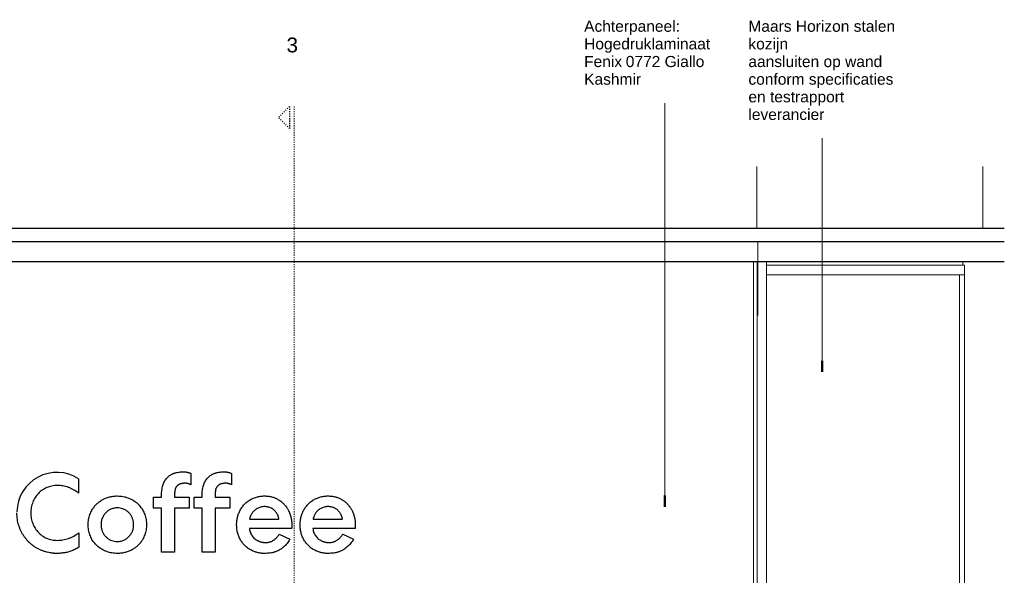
# Model space of a CAD drawing. Header units: millimetres. Extents: x 59308 to 100575, y -9418 to 40126.
# Tile 14 of 17: x 69736 to 72393, y 30339 to 31838. Entities that reach past the tile are written whole.
import ezdxf

# ---------------------------------------------------------------- set-up
doc = ezdxf.new("R2010")
doc.units = ezdxf.units.MM
doc.linetypes.add('Dash 1_8_', pattern=[6.35, 3.175, -3.175])
for name, color, linetype, lineweight in [('A09-C---4', 8, 'Dash 1_8_', 13), ('A09-C---5', 135, 'Dash 1_8_', 25), ('A09-C---6', 8, 'Dash 1_8_', 5), ('A09-NT--1', 50, 'Continuous', 50), ('A09-NT--2', 250, 'Continuous', 13), ('A09-NT--3', 7, 'Continuous', 13), ('A31----', 140, 'Continuous', 5), ('A99-----1', 1, 'Continuous', 25), ('A99-----2', 1, 'Continuous', 13), ('walls', 3, 'Continuous', 5)]:
    doc.layers.add(name, color=color, linetype=linetype, lineweight=lineweight)
doc.styles.add('Arial', font='arial.ttf', dxfattribs={"height": 40})
doc.styles.add('Arial_1', font='arial.ttf', dxfattribs={"height": 30})

# ---------------------------------------------------------------- blocks, each defined once
blk = doc.blocks.new('Rectangular Mullion - 00_maars_horizon_boven_profiel-18347316-Pantry Standard C - Elevation 1')
at = {"layer": 'A31----'}
for p, q in [((39797.452484, 31185), (39797.452484, 31175.5)), ((39801.652484, 31175.5), (39801.652484, 31150))]:
    blk.add_line(p, q, dxfattribs=at)
blk = doc.blocks.new('Rectangular Mullion - 00_maars_horizon-17442531-Pantry Standard C - Elevation 1')
at = {"layer": 'A31----'}
blk.add_line((39801.652484, 30350), (39801.652484, 27985), dxfattribs=at)
blk = doc.blocks.new('Rectangular Mullion - 00_maars_horizon_boven_profiel-18348073-Pantry Standard C - Elevation 1')
at = {"layer": 'A31----'}
for p, q in [((39797.452484, 31185), (39267.652484, 31185)), ((39267.652484, 31150), (39267.652484, 31175.5)), ((39801.652484, 31175.5), (39267.652484, 31175.5)), ((39797.452484, 31175.5), (39797.452484, 31185)), ((39801.652484, 31150), (39801.652484, 31175.5)), ((39267.652484, 31150), (39801.652484, 31150))]:
    blk.add_line(p, q, dxfattribs=at)
blk = doc.blocks.new('Rectangular Mullion - 00_maars_horizon_boven_profiel-18348074-Pantry Standard C - Elevation 1')
at = {"layer": 'A31----'}
for p, q in [((39232.652484, 31185), (39242.152484, 31185)), ((39232.652484, 31185), (39232.652484, 27950)), ((39242.152484, 31185), (39267.652484, 31185)), ((39242.152484, 31185), (39242.152484, 27950)), ((39267.652484, 27950), (39267.652484, 31185))]:
    blk.add_line(p, q, dxfattribs=at)
blk = doc.blocks.new('Rectangular Mullion - 00_maars_horizon-17442532-Pantry Standard C - Elevation 1')
at = {"layer": 'A31----'}
blk.add_line((39801.652484, 31150), (39801.652484, 30350), dxfattribs=at)
blk = doc.blocks.new('Detail View - Detail - Detail Number-13476530-Pantry Standard C - Elevation 1')
at = {"layer": 'A09-C---5'}
for p, q in [((33560.3, 31604.3), (33530.3, 31574.3)), ((33560.3, 31604.3), (33560.3, 31544.3)), ((33560.3, 31544.3), (33530.3, 31574.3))]:
    blk.add_line(p, q, dxfattribs=at)

msp = doc.modelspace()

# ---------------------------------------------------------------- linework, layer by layer
at = {"layer": 'A09-C---4'}
msp.add_line((70475.8, 31604.3), (70475.8, 27729.8), dxfattribs=at)
at = {"layer": 'A09-NT--1'}
for p, q in [((71901.4, 30887.6), (71901.4, 30917.6)), ((71476.8, 30524.2), (71476.8, 30554.2))]:
    msp.add_line(p, q, dxfattribs=at)
at = {"layer": 'A09-NT--2'}
for p, q in [((71476.8, 30524.2), (71476.8, 31613.4)), ((71901.4, 30887.6), (71901.4, 31518.2))]:
    msp.add_line(p, q, dxfattribs=at)
at = {"layer": 'A99-----1'}
for p, q in [((72392.6, 31275), (64331.4, 31275)), ((64331.4, 31240), (72392.6, 31240)), ((72392.6, 31185), (64331.4, 31185)), ((70197.6, 30614.1), (70197.6, 30583.3)), ((70307.1, 30614.1), (70307.1, 30583.3)), ((69894.6, 30599.6), (69894.6, 30560.7)), ((70118.5, 30549.5), (70118.5, 30558.2)), ((70153.5, 30558.5), (70153.5, 30549.5)), ((70228, 30549.5), (70228, 30558.2)), ((70263, 30558.5), (70263, 30549.5)), ((70096.5, 30519.9), (70096.5, 30549.5)), ((70096.5, 30549.5), (70118.5, 30549.5)), ((70153.5, 30549.5), (70193.3, 30549.5)), ((70193.3, 30549.5), (70193.3, 30519.9)), ((70206, 30549.5), (70228, 30549.5)), ((70206, 30519.9), (70206, 30549.5)), ((70263, 30549.5), (70302.9, 30549.5)), ((70302.9, 30549.5), (70302.9, 30519.9)), ((70118.5, 30519.9), (70096.5, 30519.9)), ((70118.5, 30401.6), (70118.5, 30519.9)), ((70193.3, 30519.9), (70153.5, 30519.9)), ((70153.5, 30519.9), (70153.5, 30401.6)), ((70228, 30519.9), (70206, 30519.9)), ((70228, 30401.6), (70228, 30519.9)), ((70302.9, 30519.9), (70263, 30519.9)), ((70263, 30519.9), (70263, 30401.6)), ((70356, 30490.4), (70435, 30490.4)), ((70527.3, 30490.4), (70606.4, 30490.4)), ((69895.2, 30453.5), (69895.2, 30414.6)), ((70469.4, 30465), (70355.7, 30465)), ((70435.9, 30449.9), (70464.6, 30436.3)), ((70640.8, 30465), (70527, 30465)), ((70607.3, 30449.9), (70636, 30436.3)), ((70153.5, 30401.6), (70118.5, 30401.6)), ((70263, 30401.6), (70228, 30401.6))]:
    msp.add_line(p, q, dxfattribs=at)
msp.add_ellipse((69836.1, 30508.8), major_axis=(0, 108), ratio=0.999999, start_param=5.710709, end_param=7.840531, dxfattribs=at)
for points, knots in [([(70118.5, 30558.2), (70118.6, 30563.2), (70119.3, 30572.4), (70122.2, 30584.5), (70126.4, 30593), (70130.6, 30599), (70134.1, 30603), (70138, 30606.5), (70142.3, 30609.6), (70146.2, 30611.8), (70149.1, 30613.2), (70150.7, 30613.9), (70152, 30614.4), (70153.3, 30614.8), (70155.1, 30615.4), (70158.6, 30616.3), (70163.8, 30617.2), (70168.9, 30617.8), (70172.1, 30618.1), (70173.8, 30618.2), (70174.9, 30618.3), (70176, 30618.4), (70177.4, 30618.4), (70179.7, 30618.4), (70182.4, 30618.2), (70184.8, 30617.7), (70186.4, 30617.4), (70187.4, 30617.2), (70188.1, 30617.1), (70188.8, 30616.9), (70189.7, 30616.8), (70191.2, 30616.4), (70193.3, 30615.8), (70195.6, 30615), (70196.9, 30614.4), (70197.6, 30614.1)], [0, 0, 0, 0, 0.083333, 0.166667, 0.25, 0.291667, 0.333333, 0.375, 0.416667, 0.458333, 0.479167, 0.489583, 0.5, 0.510417, 0.520833, 0.541667, 0.583333, 0.625, 0.645833, 0.65625, 0.666667, 0.677083, 0.6875, 0.708333, 0.75, 0.791667, 0.8125, 0.822917, 0.833333, 0.84375, 0.854167, 0.875, 0.916667, 0.958333, 1, 1, 1, 1]), ([(70228, 30558.2), (70228.1, 30563.2), (70228.8, 30572.4), (70231.8, 30584.5), (70235.9, 30593), (70240.2, 30599), (70243.7, 30603), (70247.5, 30606.5), (70251.9, 30609.6), (70255.7, 30611.8), (70258.6, 30613.2), (70260.3, 30613.9), (70261.5, 30614.4), (70262.8, 30614.8), (70264.7, 30615.4), (70268.1, 30616.3), (70273.3, 30617.2), (70278.4, 30617.8), (70281.6, 30618.1), (70283.3, 30618.2), (70284.5, 30618.3), (70285.6, 30618.4), (70286.9, 30618.4), (70289.2, 30618.4), (70291.9, 30618.2), (70294.3, 30617.7), (70295.9, 30617.4), (70296.9, 30617.2), (70297.6, 30617.1), (70298.3, 30616.9), (70299.2, 30616.8), (70300.7, 30616.4), (70302.8, 30615.8), (70305.1, 30615), (70306.4, 30614.4), (70307.1, 30614.1)], [0, 0, 0, 0, 0.083333, 0.166667, 0.25, 0.291667, 0.333333, 0.375, 0.416667, 0.458333, 0.479167, 0.489583, 0.5, 0.510417, 0.520833, 0.541667, 0.583333, 0.625, 0.645833, 0.65625, 0.666667, 0.677083, 0.6875, 0.708333, 0.75, 0.791667, 0.8125, 0.822917, 0.833333, 0.84375, 0.854167, 0.875, 0.916667, 0.958333, 1, 1, 1, 1]), ([(70197.6, 30583.3), (70196.8, 30583.7), (70195.7, 30584.3), (70194, 30585), (70192.7, 30585.4), (70191.3, 30585.9), (70190.1, 30586.2), (70189.1, 30586.5), (70188.4, 30586.7), (70187.7, 30586.8), (70187.3, 30586.9), (70187, 30586.9), (70186.8, 30587), (70186.6, 30587), (70186.4, 30587.1), (70186, 30587.1), (70185.4, 30587.3), (70184.7, 30587.4), (70183.9, 30587.5), (70183.2, 30587.6), (70182.3, 30587.7), (70181.4, 30587.6), (70180.8, 30587.6), (70180.4, 30587.5), (70180, 30587.5), (70179.4, 30587.4), (70178.4, 30587.3), (70176.5, 30587.1), (70173.5, 30586.7), (70170.3, 30586), (70168.3, 30585.4), (70167.4, 30585), (70166.9, 30584.7), (70166.5, 30584.6), (70166.2, 30584.4), (70165.7, 30584.1), (70164.8, 30583.6), (70163.7, 30582.9), (70162.3, 30582), (70160.6, 30580.5), (70159.1, 30578.9), (70157.7, 30577), (70156.8, 30575.5), (70156.1, 30573.8), (70155.2, 30571.4), (70154, 30566.7), (70153.5, 30562), (70153.5, 30558.5)], [0, 0, 0, 0, 0.083333, 0.125, 0.166667, 0.208333, 0.25, 0.270833, 0.291667, 0.3125, 0.322917, 0.328125, 0.333333, 0.338542, 0.34375, 0.354167, 0.375, 0.395833, 0.416667, 0.4375, 0.458333, 0.479167, 0.489583, 0.494792, 0.5, 0.510417, 0.520833, 0.541667, 0.583333, 0.625, 0.645833, 0.65625, 0.661458, 0.666667, 0.671875, 0.677083, 0.6875, 0.708333, 0.729167, 0.75, 0.791667, 0.8125, 0.833333, 0.854167, 0.875, 0.916667, 1, 1, 1, 1]), ([(70307.1, 30583.3), (70306.3, 30583.7), (70305.2, 30584.3), (70303.5, 30585), (70302.2, 30585.4), (70300.8, 30585.9), (70299.6, 30586.2), (70298.7, 30586.5), (70297.9, 30586.7), (70297.3, 30586.8), (70296.8, 30586.9), (70296.6, 30586.9), (70296.4, 30587), (70296.2, 30587), (70295.9, 30587.1), (70295.5, 30587.1), (70294.9, 30587.3), (70294.2, 30587.4), (70293.5, 30587.5), (70292.7, 30587.6), (70291.8, 30587.7), (70291, 30587.6), (70290.3, 30587.6), (70289.9, 30587.5), (70289.5, 30587.5), (70288.9, 30587.4), (70288, 30587.3), (70286.1, 30587.1), (70283, 30586.7), (70279.9, 30586), (70277.9, 30585.4), (70276.9, 30585), (70276.4, 30584.7), (70276, 30584.6), (70275.7, 30584.4), (70275.2, 30584.1), (70274.4, 30583.6), (70273.2, 30582.9), (70271.8, 30582), (70270.1, 30580.5), (70268.6, 30578.9), (70267.2, 30577), (70266.4, 30575.5), (70265.6, 30573.8), (70264.7, 30571.4), (70263.5, 30566.7), (70263.1, 30562), (70263, 30558.5)], [0, 0, 0, 0, 0.083333, 0.125, 0.166667, 0.208333, 0.25, 0.270833, 0.291667, 0.3125, 0.322917, 0.328125, 0.333333, 0.338542, 0.34375, 0.354167, 0.375, 0.395833, 0.416667, 0.4375, 0.458333, 0.479167, 0.489583, 0.494792, 0.5, 0.510417, 0.520833, 0.541667, 0.583333, 0.625, 0.645833, 0.65625, 0.661458, 0.666667, 0.671875, 0.677083, 0.6875, 0.708333, 0.729167, 0.75, 0.791667, 0.8125, 0.833333, 0.854167, 0.875, 0.916667, 1, 1, 1, 1]), ([(69894.6, 30560.7), (69890.2, 30564.2), (69883.3, 30568.7), (69874, 30573.5), (69866.9, 30576.5), (69859.6, 30578.7), (69852.1, 30580.4), (69844.6, 30581.3), (69837.3, 30581.6), (69830, 30581.2), (69822.6, 30580), (69815.4, 30578.2), (69808.7, 30575.9), (69802.5, 30572.8), (69796.5, 30569.1), (69790.9, 30564.8), (69785.9, 30560.1), (69781.4, 30554.9), (69777.3, 30549.2), (69773.7, 30543), (69770.8, 30536.6), (69768.5, 30529.7), (69766.8, 30522.2), (69765.9, 30515.9), (69765.6, 30510.9), (69765.5, 30507.2), (69765.6, 30503.6), (69765.9, 30498.7), (69766.8, 30492.5), (69768.5, 30485.2), (69770.8, 30478.4), (69773.7, 30472), (69777.3, 30465.8), (69781.4, 30460), (69785.9, 30454.8), (69790.9, 30450.1), (69796.5, 30445.8), (69802.5, 30442), (69808.7, 30438.9), (69815.4, 30436.6), (69822.6, 30434.8), (69830, 30433.6), (69837.3, 30433.2), (69844.6, 30433.5), (69852.1, 30434.5), (69859.6, 30436.1), (69866.9, 30438.4), (69874.1, 30441.2), (69883.6, 30445.8), (69890.6, 30450.2), (69895.2, 30453.5)], [0, 0, 0, 0, 0.041667, 0.0625, 0.083333, 0.104167, 0.125, 0.145833, 0.166667, 0.1875, 0.208333, 0.229167, 0.25, 0.270833, 0.291667, 0.3125, 0.333333, 0.354167, 0.375, 0.395833, 0.416667, 0.4375, 0.458333, 0.479167, 0.489583, 0.5, 0.510417, 0.520833, 0.541667, 0.5625, 0.583333, 0.604167, 0.625, 0.645833, 0.666667, 0.6875, 0.708333, 0.729167, 0.75, 0.770833, 0.791667, 0.8125, 0.833333, 0.854167, 0.875, 0.895833, 0.916667, 0.9375, 0.958333, 1, 1, 1, 1]), ([(69999, 30398), (69993.9, 30398.1), (69986.6, 30398.8), (69977.4, 30400.7), (69970.9, 30402.7), (69964.5, 30405.3), (69958.4, 30408.4), (69952.7, 30412), (69947.4, 30416), (69942.6, 30420.4), (69938.1, 30425.3), (69934, 30430.5), (69930.5, 30436), (69927.5, 30441.9), (69924.9, 30448.2), (69922.8, 30454.8), (69921.3, 30461.5), (69920.5, 30468.4), (69920.2, 30475.6), (69920.5, 30482.8), (69921.3, 30489.7), (69922.8, 30496.3), (69924.9, 30502.9), (69927.5, 30509.2), (69931, 30516.1), (69935.9, 30523.4), (69942.5, 30530.8), (69949.9, 30537.2), (69958.4, 30542.8), (69967.6, 30547.4), (69977.4, 30550.5), (69987.8, 30552.5), (69995.2, 30553.1), (69999, 30553.1)], [0, 0, 0, 0, 0.055556, 0.083333, 0.111111, 0.138889, 0.166667, 0.194444, 0.222222, 0.25, 0.277778, 0.305556, 0.333333, 0.361111, 0.388889, 0.416667, 0.444444, 0.472222, 0.5, 0.527778, 0.555556, 0.583333, 0.611111, 0.638889, 0.666667, 0.708333, 0.75, 0.791667, 0.833333, 0.875, 0.916667, 0.958333, 1, 1, 1, 1]), ([(69999, 30553.1), (70004.1, 30553), (70011.4, 30552.4), (70020.6, 30550.4), (70027.2, 30548.4), (70033.5, 30545.9), (70039.6, 30542.7), (70045.4, 30539.1), (70050.6, 30535.1), (70055.5, 30530.7), (70060, 30525.9), (70064, 30520.7), (70067.5, 30515.1), (70070.6, 30509.2), (70073.2, 30502.9), (70075.2, 30496.3), (70076.7, 30489.7), (70077.6, 30482.8), (70077.9, 30475.6), (70077.6, 30468.4), (70076.7, 30461.5), (70075.2, 30454.8), (70073.2, 30448.2), (70070.6, 30441.9), (70067, 30435), (70062.2, 30427.8), (70055.6, 30420.3), (70048.2, 30413.9), (70039.7, 30408.3), (70030.4, 30403.8), (70020.7, 30400.6), (70010.2, 30398.6), (70002.8, 30398.1), (69999, 30398)], [0, 0, 0, 0, 0.055556, 0.083333, 0.111111, 0.138889, 0.166667, 0.194444, 0.222222, 0.25, 0.277778, 0.305556, 0.333333, 0.361111, 0.388889, 0.416667, 0.444444, 0.472222, 0.5, 0.527778, 0.555556, 0.583333, 0.611111, 0.638889, 0.666667, 0.708333, 0.75, 0.791667, 0.833333, 0.875, 0.916667, 0.958333, 1, 1, 1, 1]), ([(70464.6, 30436.3), (70462.3, 30432.1), (70458.5, 30426.3), (70452.5, 30419.5), (70447.5, 30414.9), (70441.9, 30410.7), (70435.8, 30407), (70430.5, 30404.3), (70426, 30402.5), (70422.7, 30401.4), (70419.2, 30400.4), (70414.2, 30399.4), (70407.7, 30398.6), (70401.3, 30398.2), (70396.5, 30398.1), (70393.1, 30398.1), (70390, 30398.2), (70386, 30398.6), (70381.3, 30399.3), (70376.9, 30400.4), (70373.5, 30401.4), (70370.1, 30402.5), (70365.8, 30404.1), (70359.3, 30407.1), (70351.8, 30411.6), (70343.8, 30418.1), (70336.9, 30425.8), (70332.1, 30433), (70328.8, 30439.3), (70326.6, 30444.1), (70324.8, 30449.3), (70323.3, 30454.7), (70322.2, 30460.3), (70321.4, 30466), (70321, 30471.7), (70320.9, 30477.7), (70321.3, 30483.7), (70322, 30489.4), (70323, 30494.9), (70324.5, 30500.2), (70326.3, 30505.4), (70329.1, 30512), (70333.3, 30519.7), (70339.6, 30528.1), (70346.9, 30535.4), (70353.7, 30540.5), (70359.7, 30544.1), (70364.4, 30546.4), (70369.3, 30548.5), (70374.4, 30550.2), (70379.6, 30551.5), (70385.1, 30552.4), (70390.6, 30553), (70395.9, 30553.2), (70400.9, 30553), (70407.4, 30552.4), (70415.5, 30551), (70424.2, 30548.2), (70432.4, 30544.1), (70439.9, 30539.3), (70446.7, 30533.6), (70452.7, 30527), (70457, 30520.9), (70460.1, 30515.7), (70461.8, 30512.2), (70463, 30509.4), (70464.2, 30506.5), (70466.1, 30501), (70467.5, 30495.2), (70468.4, 30491.2), (70468.6, 30489.8), (70469, 30487.8), (70469.4, 30484.7), (70469.6, 30480.8), (70469.7, 30477.3), (70469.7, 30474.9), (70469.7, 30473.5), (70469.7, 30472.6), (70469.7, 30471.1), (70469.7, 30469.2), (70469.7, 30466.8), (70469.5, 30465.6), (70469.4, 30465)], [0, 0, 0, 0, 0.02381, 0.035714, 0.047619, 0.059524, 0.071429, 0.083333, 0.089286, 0.095238, 0.10119, 0.107143, 0.119048, 0.130952, 0.136905, 0.142857, 0.14881, 0.154762, 0.166667, 0.178571, 0.184524, 0.190476, 0.202381, 0.214286, 0.238095, 0.261905, 0.285714, 0.309524, 0.321429, 0.333333, 0.345238, 0.357143, 0.369048, 0.380952, 0.392857, 0.404762, 0.416667, 0.428571, 0.440476, 0.452381, 0.464286, 0.47619, 0.5, 0.52381, 0.547619, 0.571429, 0.583333, 0.595238, 0.607143, 0.619048, 0.630952, 0.642857, 0.654762, 0.666667, 0.677083, 0.6875, 0.708333, 0.729167, 0.75, 0.770833, 0.791667, 0.8125, 0.833333, 0.84375, 0.854167, 0.859375, 0.864583, 0.875, 0.895833, 0.901042, 0.903646, 0.90625, 0.916667, 0.927083, 0.9375, 0.947917, 0.950521, 0.953125, 0.958333, 0.96875, 0.979167, 1, 1, 1, 1]), ([(70636, 30436.3), (70633.7, 30432.1), (70629.9, 30426.3), (70623.8, 30419.5), (70618.8, 30414.9), (70613.3, 30410.7), (70607.2, 30407), (70601.8, 30404.3), (70597.4, 30402.5), (70594, 30401.4), (70590.5, 30400.4), (70585.6, 30399.4), (70579.1, 30398.6), (70572.7, 30398.2), (70567.8, 30398.1), (70564.5, 30398.1), (70561.3, 30398.2), (70557.4, 30398.6), (70552.7, 30399.3), (70548.3, 30400.4), (70544.9, 30401.4), (70541.5, 30402.5), (70537.2, 30404.1), (70530.7, 30407.1), (70523.1, 30411.6), (70515.2, 30418.1), (70508.3, 30425.8), (70503.5, 30433), (70500.2, 30439.3), (70498, 30444.1), (70496.2, 30449.3), (70494.7, 30454.7), (70493.5, 30460.3), (70492.7, 30466), (70492.3, 30471.7), (70492.3, 30477.7), (70492.6, 30483.7), (70493.3, 30489.4), (70494.4, 30494.9), (70495.9, 30500.2), (70497.7, 30505.4), (70500.4, 30512), (70504.7, 30519.7), (70510.9, 30528.1), (70518.2, 30535.4), (70525.1, 30540.5), (70531.1, 30544.1), (70535.8, 30546.4), (70540.7, 30548.5), (70545.7, 30550.2), (70551, 30551.5), (70556.4, 30552.4), (70562, 30553), (70567.2, 30553.2), (70572.3, 30553), (70578.8, 30552.4), (70586.9, 30551), (70595.6, 30548.2), (70603.8, 30544.1), (70611.3, 30539.3), (70618.1, 30533.6), (70624.1, 30527), (70628.4, 30520.9), (70631.5, 30515.7), (70633.2, 30512.2), (70634.4, 30509.4), (70635.6, 30506.5), (70637.4, 30501), (70638.9, 30495.2), (70639.7, 30491.2), (70640, 30489.8), (70640.4, 30487.8), (70640.8, 30484.7), (70641, 30480.8), (70641, 30477.3), (70641, 30474.9), (70641.1, 30473.5), (70641.1, 30472.6), (70641.1, 30471.1), (70641.1, 30469.2), (70641.1, 30466.8), (70640.9, 30465.6), (70640.8, 30465)], [0, 0, 0, 0, 0.02381, 0.035714, 0.047619, 0.059524, 0.071429, 0.083333, 0.089286, 0.095238, 0.10119, 0.107143, 0.119048, 0.130952, 0.136905, 0.142857, 0.14881, 0.154762, 0.166667, 0.178571, 0.184524, 0.190476, 0.202381, 0.214286, 0.238095, 0.261905, 0.285714, 0.309524, 0.321429, 0.333333, 0.345238, 0.357143, 0.369048, 0.380952, 0.392857, 0.404762, 0.416667, 0.428571, 0.440476, 0.452381, 0.464286, 0.47619, 0.5, 0.52381, 0.547619, 0.571429, 0.583333, 0.595238, 0.607143, 0.619048, 0.630952, 0.642857, 0.654762, 0.666667, 0.677083, 0.6875, 0.708333, 0.729167, 0.75, 0.770833, 0.791667, 0.8125, 0.833333, 0.84375, 0.854167, 0.859375, 0.864583, 0.875, 0.895833, 0.901042, 0.903646, 0.90625, 0.916667, 0.927083, 0.9375, 0.947917, 0.950521, 0.953125, 0.958333, 0.96875, 0.979167, 1, 1, 1, 1]), ([(69895.2, 30414.6), (69891.6, 30412.5), (69886.1, 30409.5), (69878.8, 30406.3), (69873.3, 30404.2), (69867.9, 30402.4), (69862.6, 30400.9), (69858, 30400), (69854.2, 30399.4), (69851.3, 30399), (69848.2, 30398.7), (69844.2, 30398.3), (69839, 30397.9), (69833.5, 30397.9), (69829, 30398.1), (69825.5, 30398.5), (69821.8, 30399), (69816.6, 30399.9), (69809.8, 30401.3), (69803, 30403.1), (69797.7, 30404.9), (69792.7, 30406.8), (69786.8, 30409.5), (69779.9, 30413.3), (69773.3, 30417.6), (69767.2, 30422.3), (69761.4, 30427.5), (69756, 30433.1), (69751, 30439.1), (69746.5, 30445.4), (69742.3, 30452.1), (69738.6, 30459.2), (69735.4, 30466.6), (69732.7, 30474.2), (69730.7, 30482.1), (69728.8, 30492.9), (69728.1, 30501.4), (69728.1, 30507.3)], [0, 0, 0, 0, 0.0625, 0.09375, 0.125, 0.15625, 0.1875, 0.21875, 0.234375, 0.25, 0.265625, 0.28125, 0.3125, 0.34375, 0.359375, 0.375, 0.390625, 0.40625, 0.4375, 0.46875, 0.484375, 0.5, 0.53125, 0.5625, 0.59375, 0.625, 0.65625, 0.6875, 0.71875, 0.75, 0.78125, 0.8125, 0.84375, 0.875, 0.90625, 0.9375, 1, 1, 1, 1]), ([(69999, 30521.1), (69995.4, 30521), (69988.4, 30520), (69980.8, 30517.3), (69975.2, 30514.1), (69971.3, 30511.2), (69967.7, 30507.9), (69964.6, 30504.3), (69961.8, 30500.2), (69959.4, 30495.7), (69957.4, 30490.9), (69956, 30486), (69955.2, 30480.9), (69955, 30475.5), (69955.2, 30470.9), (69955.6, 30467.5), (69956.2, 30464.6), (69957, 30461.3), (69958.8, 30456.5), (69961.1, 30451.9), (69963.9, 30447.8), (69966.8, 30444.1), (69971.2, 30439.8), (69977.2, 30435.6), (69986, 30431.7), (69993.5, 30430.2), (69999, 30430)], [0, 0, 0, 0, 0.071429, 0.142857, 0.178571, 0.214286, 0.25, 0.285714, 0.321429, 0.357143, 0.392857, 0.428571, 0.464286, 0.5, 0.535714, 0.553571, 0.571429, 0.598214, 0.625, 0.678571, 0.705357, 0.732143, 0.785714, 0.839286, 0.892857, 1, 1, 1, 1]), ([(69999, 30430), (70002.7, 30430.2), (70009.6, 30431.1), (70017.3, 30433.8), (70022.8, 30437), (70026.8, 30439.9), (70030.3, 30443.2), (70033.5, 30446.9), (70036.2, 30450.9), (70038.7, 30455.4), (70040.7, 30460.1), (70042, 30464.9), (70042.8, 30470), (70043.1, 30475.5), (70042.9, 30480), (70042.4, 30483.5), (70041.9, 30486.4), (70041, 30489.6), (70039.3, 30494.5), (70036.9, 30499.1), (70034.2, 30503.3), (70031.2, 30507), (70026.8, 30511.3), (70020.8, 30515.5), (70012.1, 30519.5), (70004.5, 30520.9), (69999, 30521.1)], [0, 0, 0, 0, 0.071429, 0.142857, 0.178571, 0.214286, 0.25, 0.285714, 0.321429, 0.357143, 0.392857, 0.428571, 0.464286, 0.5, 0.535714, 0.553571, 0.571429, 0.598214, 0.625, 0.678571, 0.705357, 0.732143, 0.785714, 0.839286, 0.892857, 1, 1, 1, 1]), ([(70435, 30490.4), (70434.5, 30493.8), (70433.3, 30498.5), (70430.8, 30504.1), (70428.5, 30508), (70425.7, 30511.6), (70422.4, 30514.8), (70419.3, 30517.2), (70416.7, 30518.9), (70414.1, 30520.3), (70410.4, 30521.9), (70405.5, 30523.4), (70401.2, 30524.1), (70397.9, 30524.4), (70395.5, 30524.5), (70393.1, 30524.3), (70389.8, 30523.9), (70385.6, 30523), (70380.8, 30521.3), (70376.4, 30519.3), (70372.5, 30516.8), (70368.7, 30513.8), (70365.4, 30510.4), (70362.5, 30506.9), (70360.2, 30503.1), (70357.7, 30497.8), (70356.5, 30493.4), (70356, 30490.4)], [0, 0, 0, 0, 0.083333, 0.125, 0.166667, 0.208333, 0.25, 0.291667, 0.3125, 0.333333, 0.375, 0.416667, 0.458333, 0.479167, 0.5, 0.520833, 0.541667, 0.583333, 0.625, 0.666667, 0.708333, 0.75, 0.791667, 0.833333, 0.875, 0.916667, 1, 1, 1, 1]), ([(70606.4, 30490.4), (70605.9, 30493.8), (70604.7, 30498.5), (70602.1, 30504.1), (70599.8, 30508), (70597, 30511.6), (70593.8, 30514.8), (70590.7, 30517.2), (70588.1, 30518.9), (70585.4, 30520.3), (70581.7, 30521.9), (70576.8, 30523.4), (70572.6, 30524.1), (70569.3, 30524.4), (70566.9, 30524.5), (70564.5, 30524.3), (70561.2, 30523.9), (70557, 30523), (70552.2, 30521.3), (70547.8, 30519.3), (70543.8, 30516.8), (70540.1, 30513.8), (70536.8, 30510.4), (70533.9, 30506.9), (70531.6, 30503.1), (70529.1, 30497.8), (70527.9, 30493.4), (70527.3, 30490.4)], [0, 0, 0, 0, 0.083333, 0.125, 0.166667, 0.208333, 0.25, 0.291667, 0.3125, 0.333333, 0.375, 0.416667, 0.458333, 0.479167, 0.5, 0.520833, 0.541667, 0.583333, 0.625, 0.666667, 0.708333, 0.75, 0.791667, 0.833333, 0.875, 0.916667, 1, 1, 1, 1]), ([(70355.7, 30465), (70355.8, 30463), (70356.4, 30459), (70358.1, 30453.5), (70360.7, 30448.3), (70363.9, 30443.7), (70367.7, 30439.5), (70372.1, 30435.9), (70376.2, 30433.3), (70379.3, 30431.8), (70381.1, 30431), (70382.3, 30430.5), (70383.2, 30430.2), (70384.1, 30429.9), (70385.7, 30429.3), (70387.9, 30428.7), (70390.3, 30428.1), (70392.4, 30427.9), (70394.1, 30427.8), (70396, 30427.7), (70398.8, 30427.7), (70402.5, 30427.7), (70407.1, 30428.2), (70410.6, 30428.9), (70413.1, 30429.8), (70415.6, 30430.9), (70418.6, 30432.5), (70422.1, 30434.8), (70426.3, 30438.1), (70431.1, 30442.9), (70434.4, 30447.4), (70435.9, 30449.9)], [0, 0, 0, 0, 0.0625, 0.125, 0.1875, 0.25, 0.3125, 0.375, 0.4375, 0.46875, 0.484375, 0.5, 0.507812, 0.515625, 0.53125, 0.5625, 0.59375, 0.609375, 0.625, 0.640625, 0.65625, 0.6875, 0.71875, 0.75, 0.765625, 0.78125, 0.8125, 0.84375, 0.875, 0.9375, 1, 1, 1, 1]), ([(70527, 30465), (70527.2, 30463), (70527.8, 30459), (70529.5, 30453.5), (70532.1, 30448.3), (70535.3, 30443.7), (70539.1, 30439.5), (70543.5, 30435.9), (70547.6, 30433.3), (70550.7, 30431.8), (70552.5, 30431), (70553.7, 30430.5), (70554.6, 30430.2), (70555.5, 30429.9), (70557, 30429.3), (70559.3, 30428.7), (70561.7, 30428.1), (70563.8, 30427.9), (70565.5, 30427.8), (70567.4, 30427.7), (70570.2, 30427.7), (70573.9, 30427.7), (70578.4, 30428.2), (70581.9, 30428.9), (70584.5, 30429.8), (70587, 30430.9), (70590, 30432.5), (70593.4, 30434.8), (70597.7, 30438.1), (70602.5, 30442.9), (70605.8, 30447.4), (70607.3, 30449.9)], [0, 0, 0, 0, 0.0625, 0.125, 0.1875, 0.25, 0.3125, 0.375, 0.4375, 0.46875, 0.484375, 0.5, 0.507812, 0.515625, 0.53125, 0.5625, 0.59375, 0.609375, 0.625, 0.640625, 0.65625, 0.6875, 0.71875, 0.75, 0.765625, 0.78125, 0.8125, 0.84375, 0.875, 0.9375, 1, 1, 1, 1])]:
    msp.add_open_spline(points, degree=3, knots=knots, dxfattribs=at)
at = {"layer": 'A99-----2'}
for p, q in [((71725, 31275), (71725, 31441.9)), ((72335, 31275), (72335, 31441.9)), ((71727.8, 31040), (71727.8, 31240))]:
    msp.add_line(p, q, dxfattribs=at)
at = {"layer": 'walls'}
msp.add_line((72272, 31150), (72272, 27985), dxfattribs=at)

# ---------------------------------------------------------------- block references
at = {"layer": 'A09-C---5'}
msp.add_blockref('Detail View - Detail - Detail Number-13476530-Pantry Standard C - Elevation 1', (36903.4, 0), dxfattribs=at)
at = {"layer": 'A31----'}
for name in ['Rectangular Mullion - 00_maars_horizon_boven_profiel-18348074-Pantry Standard C - Elevation 1', 'Rectangular Mullion - 00_maars_horizon_boven_profiel-18348073-Pantry Standard C - Elevation 1', 'Rectangular Mullion - 00_maars_horizon_boven_profiel-18347316-Pantry Standard C - Elevation 1', 'Rectangular Mullion - 00_maars_horizon-17442532-Pantry Standard C - Elevation 1', 'Rectangular Mullion - 00_maars_horizon-17442531-Pantry Standard C - Elevation 1']:
    msp.add_blockref(name, (32483.4, 0), dxfattribs=at)

# ---------------------------------------------------------------- texts
at = {"layer": 'A09-C---6', "insert": (70455.6, 31790.1), "char_height": 40, "width": 38.481, "attachment_point": 1, "style": 'Arial'}
msp.add_mtext('3', dxfattribs=at)
at = {"layer": 'A09-NT--3', "char_height": 30, "attachment_point": 1, "style": 'Arial_1', "bg_fill": 3, "box_fill_scale": 1.25, "bg_fill_color": 256, "bg_fill_true_color": 13158600, "bg_fill_transparency": 0}
for s, insert, width in [('Achterpaneel: ', (71258.7, 31835.7), 325.485), ('Maars Horizon stalen ', (71702, 31835.7), 482.616), ('kozijn ', (71702, 31788.1), 142.7), ('Kashmir ', (71258.7, 31692.8), 202.025)]:
    msp.add_mtext(s, dxfattribs=dict(at, insert=insert, width=width))

# ---------------------------------------------------------------- next in the draw order: texts
for s, insert, width in [('Hogedruklaminaat', (71258.7, 31788.1), 408.861), ('aansluiten op wand ', (71702, 31740.4), 448.945)]:
    msp.add_mtext(s, dxfattribs=dict(at, insert=insert, width=width))

# ---------------------------------------------------------------- next in the draw order: texts
for s, insert, width in [('Fenix ', (71258.7, 31740.4), 136.287), ('conform specificaties ', (71702, 31692.8), 482.616)]:
    msp.add_mtext(s, dxfattribs=dict(at, insert=insert, width=width))

# ---------------------------------------------------------------- next in the draw order: texts
for s, insert, width in [('0772 Giallo ', (71371.1, 31740.4), 272.574), ('en testrapport ', (71702, 31645.2), 325.485)]:
    msp.add_mtext(s, dxfattribs=dict(at, insert=insert, width=width))

# ---------------------------------------------------------------- next in the draw order: texts
at = {"layer": 'A09-NT--3', "insert": (71702, 31597.6), "char_height": 30, "width": 259.747, "attachment_point": 1, "style": 'Arial_1', "bg_fill": 3, "box_fill_scale": 1.25, "bg_fill_color": 256, "bg_fill_true_color": 13158600, "bg_fill_transparency": 0}
msp.add_mtext('leverancier ', dxfattribs=at)

doc.saveas('drawing.dxf')
